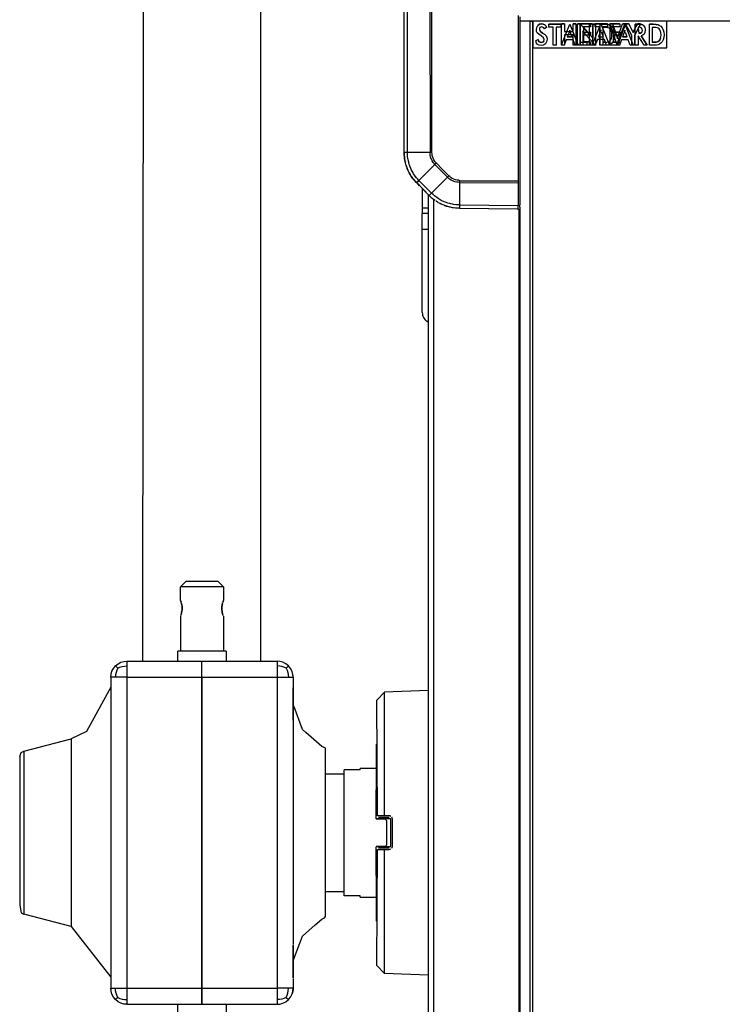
# Model space of a CAD drawing. Header units: millimetres. Extents: x -717 to 723, y -293 to 322.
# Tile 3 of 15: x -717 to -586, y -154 to 30. Entities that reach past the tile are written whole.
import ezdxf

# ---------------------------------------------------------------- set-up
doc = ezdxf.new("R2010")
doc.units = ezdxf.units.MM

# ---------------------------------------------------------------- blocks, each defined once
blk = doc.blocks.new('Rahmen_lang-bearb_-S120__3', base_point=(-623.64, 29.76))
at = {"color": 7, "linetype": 'Continuous'}
blk.add_line((665.36, 29.76), (-623.64, 29.76), dxfattribs=at)
blk = doc.blocks.new('Rahmen_kurz__4', base_point=(-623.64, -268.59))
at = {"color": 7, "linetype": 'Continuous'}
for p, q in [((-621.74, 29.76), (-623.64, 29.76)), ((-621.24, -268.59), (-621.24, 29.76))]:
    blk.add_line(p, q, dxfattribs=at)
at = {"color": 1, "linetype": 'Continuous'}
blk.add_line((-621.74, -268.59), (-621.74, 29.76), dxfattribs=at)
at = {"color": 7, "linetype": 'Continuous'}
blk.add_open_spline([(-621.74, 29.76), (-621.71, 29.76), (-621.63, 29.76), (-621.49, 29.76), (-621.36, 29.76), (-621.28, 29.76), (-621.24, 29.76)], degree=3, knots=[0, 0, 0, 0, 0.0964966, 0.25, 0.4035036, 0.5000005, 0.5000005, 0.5000005, 0.5000005], dxfattribs=at)
blk = doc.blocks.new('Etikett-Diffusor-Standard__5', base_point=(-621.24, 24.76))
at = {"color": 7, "linetype": 'Continuous'}
for p, q in [((-621.24, 29.76), (-621.24, 24.76)), ((-596.24, 24.76), (-596.24, 29.76)), ((-620.58, 28.16), (-620.51, 28.58)), ((-620.54, 27.82), (-620.58, 28.16)), ((-620.41, 27.54), (-620.54, 27.82)), ((-620.51, 28.58), (-620.32, 28.92)), ((-620.02, 29.16), (-620.32, 28.92)), ((-620.32, 28.92), (-620.02, 29.16)), ((-620.02, 29.16), (-619.61, 29.23)), ((-619.61, 29.23), (-620.02, 29.16)), ((-620, 28.37), (-620.02, 28.19)), ((-620.02, 28.19), (-619.89, 27.85)), ((-619.91, 28.53), (-620, 28.37)), ((-619.76, 28.63), (-619.91, 28.53)), ((-619.89, 27.85), (-619.42, 27.51)), ((-619.42, 27.51), (-619.89, 27.85)), ((-619.57, 28.69), (-619.76, 28.63)), ((-619.61, 29.23), (-619.31, 29.18)), ((-619.31, 29.18), (-619.61, 29.23)), ((-619.2, 28.48), (-619.57, 28.69)), ((-619.31, 29.18), (-619.03, 29.05)), ((-619.03, 29.05), (-619.31, 29.18)), ((-619.09, 28.32), (-619.2, 28.48)), ((-618.68, 28.58), (-619.09, 28.32)), ((-619.03, 29.05), (-618.81, 28.84)), ((-618.81, 28.84), (-618.68, 28.58)), ((-616.04, 29.16), (-618.28, 29.16)), ((-618.28, 29.16), (-616.04, 29.16)), ((-618.28, 28.61), (-618.28, 29.16)), ((-617.42, 28.61), (-618.28, 28.61)), ((-617.42, 25.26), (-617.42, 28.61)), ((-616.9, 28.61), (-616.9, 25.26)), ((-616.04, 28.61), (-616.9, 28.61)), ((-616.04, 29.16), (-616.04, 28.61)), ((-615.14, 27.19), (-614.36, 29.16)), ((-614.47, 27.61), (-614.65, 27.19)), ((-614.34, 27.9), (-614.47, 27.61)), ((-614.36, 29.16), (-612.79, 25.26)), ((-614.34, 27.9), (-614.36, 28.03)), ((-614.36, 28.03), (-614.34, 27.9)), ((-614.06, 27.19), (-614.23, 27.61)), ((-612.4, 25.26), (-612.4, 29.23)), ((-612.4, 29.23), (-611.79, 28.54)), ((-611.93, 27.95), (-611.93, 25.26)), ((-611.8, 27.72), (-611.93, 27.95)), ((-611.63, 27.51), (-611.8, 27.72)), ((-610.65, 27.24), (-611.79, 28.54)), ((-611.79, 28.54), (-610.65, 27.24)), ((-609.99, 29.16), (-609.52, 29.16)), ((-609.99, 26.44), (-609.99, 29.16)), ((-609.52, 29.16), (-609.99, 29.16)), ((-609.52, 29.16), (-609.52, 25.19)), ((-608.68, 25.26), (-608.68, 29.16)), ((-608.68, 29.16), (-607.99, 29.16)), ((-608.16, 28.58), (-608.16, 25.84)), ((-607.8, 28.58), (-608.16, 28.58)), ((-607.99, 29.16), (-607.41, 29.13)), ((-607.45, 28.56), (-607.8, 28.58)), ((-607.2, 28.5), (-607.45, 28.56)), ((-607.41, 29.13), (-607.02, 29.05)), ((-607.02, 29.05), (-607.41, 29.13)), ((-607.02, 28.42), (-607.2, 28.5)), ((-606.76, 28.95), (-607.02, 29.05)), ((-607.02, 29.05), (-606.76, 28.95)), ((-606.87, 28.32), (-607.02, 28.42)), ((-606.72, 28.11), (-606.87, 28.32)), ((-606.76, 28.95), (-606.53, 28.79)), ((-606.59, 27.85), (-606.72, 28.11)), ((-606.53, 27.54), (-606.59, 27.85)), ((-606.53, 28.79), (-606.29, 28.48)), ((-606.29, 28.48), (-606.1, 28.11)), ((-606.1, 28.11), (-605.99, 27.67)), ((-605.99, 27.67), (-605.95, 27.2)), ((-605.62, 25.26), (-604.08, 29.16)), ((-604.18, 27.61), (-604.53, 26.81)), ((-604.05, 27.9), (-604.18, 27.61)), ((-604.08, 29.16), (-602.5, 25.26)), ((-604.05, 27.9), (-604.08, 28.03)), ((-604.08, 28.03), (-604.05, 27.9)), ((-603.62, 26.81), (-603.95, 27.61)), ((-602.12, 25.26), (-602.12, 29.16)), ((-601.39, 29.16), (-602.12, 29.16)), ((-602.12, 29.16), (-601.39, 29.16)), ((-601.6, 28.61), (-601.6, 28.34)), ((-601.17, 28.56), (-601.6, 28.61)), ((-601.6, 28.34), (-601.49, 27.48)), ((-601.39, 29.16), (-601.11, 29.13)), ((-600.96, 28.45), (-601.17, 28.56)), ((-600.96, 27.59), (-601.17, 27.51)), ((-601.17, 27.51), (-600.96, 27.59)), ((-600.89, 29.1), (-601.11, 29.13)), ((-601.11, 29.13), (-600.89, 29.1)), ((-600.85, 28.27), (-600.96, 28.45)), ((-600.85, 27.75), (-600.96, 27.59)), ((-600.96, 27.59), (-600.85, 27.75)), ((-600.89, 29.1), (-600.74, 29.03)), ((-600.74, 29.03), (-600.89, 29.1)), ((-600.8, 28.01), (-600.85, 28.27)), ((-600.85, 27.75), (-600.8, 28.01)), ((-600.74, 29.03), (-600.59, 28.92)), ((-600.59, 28.92), (-600.74, 29.03)), ((-600.59, 28.92), (-600.46, 28.76)), ((-600.46, 28.76), (-600.35, 28.56)), ((-600.33, 27.64), (-600.46, 27.33)), ((-600.35, 28.56), (-600.29, 28.29)), ((-600.27, 28.06), (-600.33, 27.64)), ((-600.29, 28.29), (-600.27, 28.06)), ((-599.49, 25.26), (-599.49, 29.16)), ((-599.49, 29.16), (-598.8, 29.16)), ((-598.8, 29.16), (-599.49, 29.16)), ((-598.98, 28.58), (-598.98, 25.84)), ((-598.61, 28.58), (-598.98, 28.58)), ((-598.22, 29.13), (-598.8, 29.16)), ((-598.8, 29.16), (-598.22, 29.13)), ((-598.27, 28.56), (-598.61, 28.58)), ((-598.01, 28.5), (-598.27, 28.56)), ((-597.84, 29.05), (-598.22, 29.13)), ((-598.22, 29.13), (-597.84, 29.05)), ((-597.84, 28.42), (-598.01, 28.5)), ((-597.84, 29.05), (-597.58, 28.95)), ((-597.58, 28.95), (-597.84, 29.05)), ((-597.68, 28.32), (-597.84, 28.42)), ((-597.53, 28.11), (-597.68, 28.32)), ((-597.58, 28.95), (-597.34, 28.79)), ((-597.41, 27.85), (-597.53, 28.11)), ((-597.34, 27.54), (-597.41, 27.85)), ((-597.34, 28.79), (-597.1, 28.48)), ((-597.1, 28.48), (-596.91, 28.11)), ((-596.91, 28.11), (-596.8, 27.67)), ((-596.8, 27.67), (-596.76, 27.2)), ((-620.66, 26.05), (-620.26, 26.31)), ((-620.26, 26.31), (-620.66, 26.05)), ((-620.56, 25.66), (-620.66, 26.05)), ((-620.15, 27.28), (-620.41, 27.54)), ((-620.26, 26.31), (-620.17, 26.05)), ((-620.17, 26.05), (-620.04, 25.89)), ((-620.04, 25.89), (-620.17, 26.05)), ((-619.7, 26.99), (-620.15, 27.28)), ((-620.04, 25.89), (-619.87, 25.79)), ((-619.87, 25.79), (-620.04, 25.89)), ((-619.87, 25.79), (-619.63, 25.76)), ((-619.63, 25.76), (-619.87, 25.79)), ((-619.24, 26.65), (-619.7, 26.99)), ((-619.44, 25.79), (-619.63, 25.76)), ((-619.63, 25.76), (-619.44, 25.79)), ((-619.44, 25.79), (-619.27, 25.89)), ((-619.27, 25.89), (-619.44, 25.79)), ((-619.42, 27.51), (-619.03, 27.25)), ((-619.03, 27.25), (-619.42, 27.51)), ((-619.27, 25.89), (-619.16, 26.07)), ((-619.16, 26.07), (-619.27, 25.89)), ((-619.12, 26.31), (-619.24, 26.65)), ((-619.16, 26.07), (-619.12, 26.31)), ((-619.03, 27.25), (-618.77, 26.99)), ((-618.77, 26.99), (-619.03, 27.25)), ((-618.66, 25.86), (-618.88, 25.5)), ((-618.77, 26.99), (-618.64, 26.7)), ((-618.58, 26.36), (-618.66, 25.86)), ((-618.64, 26.7), (-618.58, 26.36)), ((-615.91, 25.26), (-615.14, 27.19)), ((-615.01, 26.28), (-615.37, 25.26)), ((-613.71, 26.28), (-615.01, 26.28)), ((-614.65, 27.19), (-614.81, 26.81)), ((-613.91, 26.81), (-614.81, 26.81)), ((-614.81, 26.81), (-613.91, 26.81)), ((-613.91, 26.81), (-614.06, 27.19)), ((-613.35, 25.26), (-613.71, 26.28)), ((-611.29, 27.14), (-611.63, 27.51)), ((-610.65, 26.43), (-611.29, 27.14)), ((-610.65, 27.24), (-610.36, 26.91)), ((-610.12, 25.85), (-610.65, 26.43)), ((-610.36, 26.91), (-610.19, 26.7)), ((-610.19, 26.7), (-610.1, 26.57)), ((-609.52, 25.19), (-610.12, 25.85)), ((-609.99, 26.44), (-610.1, 26.57)), ((-610.1, 26.57), (-609.99, 26.44)), ((-608.16, 25.84), (-607.43, 25.84)), ((-607.71, 25.84), (-608.16, 25.84)), ((-607.43, 25.84), (-607.2, 25.89)), ((-607.2, 25.89), (-607.02, 25.94)), ((-607.02, 25.94), (-607.2, 25.89)), ((-607.02, 25.94), (-606.87, 26.07)), ((-606.87, 26.07), (-607.02, 25.94)), ((-606.87, 26.07), (-606.72, 26.28)), ((-606.72, 26.28), (-606.59, 26.54)), ((-606.59, 26.54), (-606.53, 26.83)), ((-606.49, 27.2), (-606.53, 27.54)), ((-606.53, 26.83), (-606.49, 27.2)), ((-606.29, 25.89), (-606.53, 25.6)), ((-606.1, 26.26), (-606.29, 25.89)), ((-605.99, 26.7), (-606.1, 26.26)), ((-605.95, 27.2), (-605.99, 26.7)), ((-604.72, 26.28), (-605.09, 25.26)), ((-603.43, 26.28), (-604.72, 26.28)), ((-603.62, 26.81), (-604.53, 26.81)), ((-604.53, 26.81), (-603.62, 26.81)), ((-603.06, 25.26), (-603.43, 26.28)), ((-601.62, 26.99), (-601.62, 25.26)), ((-600.48, 25.26), (-601.62, 26.99)), ((-601.49, 27.48), (-601.17, 27.51)), ((-601.17, 27.51), (-601.49, 27.48)), ((-600.7, 27.12), (-601, 27.01)), ((-599.9, 25.26), (-601, 27.01)), ((-601, 27.01), (-599.9, 25.26)), ((-600.46, 27.33), (-600.7, 27.12)), ((-598.98, 25.84), (-598.24, 25.84)), ((-598.24, 25.84), (-598.98, 25.84)), ((-598.24, 25.84), (-598.01, 25.89)), ((-598.01, 25.89), (-598.24, 25.84)), ((-598.01, 25.89), (-597.84, 25.94)), ((-597.84, 25.94), (-598.01, 25.89)), ((-597.84, 25.94), (-597.68, 26.07)), ((-597.68, 26.07), (-597.84, 25.94)), ((-597.68, 26.07), (-597.53, 26.28)), ((-597.53, 26.28), (-597.68, 26.07)), ((-597.53, 26.28), (-597.41, 26.54)), ((-597.41, 26.54), (-597.53, 26.28)), ((-597.41, 26.54), (-597.34, 26.83)), ((-597.3, 27.2), (-597.34, 27.54)), ((-597.34, 26.83), (-597.3, 27.2)), ((-597.1, 25.89), (-597.34, 25.6)), ((-596.91, 26.26), (-597.1, 25.89)), ((-596.8, 26.7), (-596.91, 26.26)), ((-596.76, 27.2), (-596.8, 26.7)), ((-621.24, 24.76), (-596.24, 24.76)), ((-620.34, 25.39), (-620.56, 25.66)), ((-620.04, 25.26), (-620.34, 25.39)), ((-619.65, 25.19), (-620.04, 25.26)), ((-619.22, 25.26), (-619.65, 25.19)), ((-618.88, 25.5), (-619.22, 25.26)), ((-616.9, 25.26), (-617.42, 25.26)), ((-615.37, 25.26), (-615.91, 25.26)), ((-612.79, 25.26), (-613.35, 25.26)), ((-611.93, 25.26), (-612.4, 25.26)), ((-607.37, 25.26), (-608.68, 25.26)), ((-607.02, 25.34), (-607.37, 25.26)), ((-606.76, 25.45), (-607.02, 25.34)), ((-606.53, 25.6), (-606.76, 25.45)), ((-605.09, 25.26), (-605.62, 25.26)), ((-602.5, 25.26), (-603.06, 25.26)), ((-601.62, 25.26), (-602.12, 25.26)), ((-599.9, 25.26), (-600.48, 25.26)), ((-598.18, 25.26), (-599.49, 25.26)), ((-597.84, 25.34), (-598.18, 25.26)), ((-597.58, 25.45), (-597.84, 25.34)), ((-597.34, 25.6), (-597.58, 25.45))]:
    blk.add_line(p, q, dxfattribs=at)
blk = doc.blocks.new('Etikett-Diffusor-Heavy__6', base_point=(-621.24, 24.76))
at = {"color": 7, "linetype": 'Continuous'}
for p, q in [((-621.24, 29.76), (-621.24, 24.76)), ((-596.24, 24.76), (-596.24, 29.76)), ((-615.89, 25.25), (-615.89, 29.26)), ((-615.89, 29.26), (-615.36, 29.26)), ((-615.36, 29.26), (-615.89, 29.26)), ((-615.36, 29.26), (-615.36, 27.78)), ((-615.36, 27.78), (-613.72, 27.78)), ((-614.29, 27.78), (-614.43, 27.78)), ((-613.19, 29.26), (-613.72, 29.26)), ((-613.72, 29.26), (-613.19, 29.26)), ((-613.72, 27.78), (-613.72, 29.26)), ((-613.19, 29.26), (-613.19, 25.25)), ((-612.32, 25.25), (-612.32, 29.26)), ((-610.49, 29.26), (-612.32, 29.26)), ((-612.32, 29.26), (-610.49, 29.26)), ((-611.79, 28.69), (-611.79, 27.7)), ((-610.49, 28.69), (-611.79, 28.69)), ((-611.79, 27.7), (-610.49, 27.7)), ((-610.49, 29.26), (-610.49, 28.69)), ((-610.49, 27.7), (-610.49, 27.14)), ((-609.97, 25.68), (-608.68, 28.91)), ((-608.65, 27.67), (-608.72, 27.52)), ((-608.68, 28.91), (-608.54, 29.26)), ((-608.58, 27.97), (-608.65, 27.67)), ((-608.54, 28.1), (-608.58, 27.97)), ((-608.58, 27.97), (-608.54, 28.1)), ((-608.54, 29.26), (-606.92, 25.25)), ((-608.16, 27.06), (-608.41, 27.67)), ((-606.14, 27.12), (-606.9, 29.26)), ((-606.9, 29.26), (-606.35, 29.26)), ((-606.35, 29.26), (-606.9, 29.26)), ((-606.35, 29.26), (-605.62, 27.11)), ((-603.96, 29.26), (-605.44, 25.17)), ((-605.26, 27.11), (-604.53, 29.26)), ((-604.53, 29.26), (-603.96, 29.26)), ((-603.96, 29.26), (-604.53, 29.26)), ((-603.34, 29.26), (-603.96, 29.26)), ((-602.79, 27.08), (-603.96, 29.26)), ((-603.96, 29.26), (-603.34, 29.26)), ((-603.34, 29.26), (-602.65, 27.89)), ((-602.65, 27.89), (-603.34, 29.26)), ((-602.65, 27.89), (-602.56, 27.65)), ((-602.56, 27.65), (-602.37, 27.91)), ((-602.37, 27.91), (-602.56, 27.65)), ((-602.37, 27.91), (-602.12, 28.4)), ((-602.12, 28.4), (-602.37, 27.91)), ((-601.47, 28.6), (-602.26, 27.08)), ((-602.12, 28.4), (-601.68, 29.26)), ((-601.13, 29.26), (-601.68, 29.26)), ((-601.68, 29.26), (-601.13, 29.26)), ((-601.13, 29.26), (-601.47, 28.6)), ((-615.36, 27.19), (-615.36, 25.25)), ((-613.72, 27.19), (-615.36, 27.19)), ((-613.72, 25.25), (-613.72, 27.19)), ((-611.79, 27.14), (-611.79, 25.85)), ((-610.49, 27.14), (-611.79, 27.14)), ((-610.65, 25.85), (-611.79, 25.85)), ((-611.79, 25.85), (-610.65, 25.85)), ((-610.65, 25.85), (-610.49, 25.85)), ((-610.49, 25.85), (-610.49, 25.25)), ((-609.2, 26.3), (-609.52, 25.43)), ((-607.88, 26.3), (-609.2, 26.3)), ((-608.72, 27.52), (-609.01, 26.84)), ((-609.01, 26.84), (-608.08, 26.84)), ((-608.72, 26.84), (-609.01, 26.84)), ((-608.08, 26.84), (-608.16, 27.06)), ((-607.5, 25.25), (-607.88, 26.3)), ((-605.99, 26.71), (-606.14, 27.12)), ((-605.44, 25.17), (-605.99, 26.71)), ((-605.62, 27.11), (-605.57, 26.92)), ((-605.51, 26.76), (-605.57, 26.92)), ((-605.57, 26.92), (-605.51, 26.76)), ((-605.51, 26.76), (-605.42, 26.62)), ((-605.44, 26.46), (-605.42, 26.62)), ((-605.42, 26.62), (-605.44, 26.46)), ((-605.42, 26.62), (-605.33, 26.95)), ((-605.33, 26.95), (-605.26, 27.11)), ((-602.79, 25.25), (-602.79, 27.08)), ((-602.26, 27.08), (-602.26, 25.25)), ((-621.24, 24.76), (-596.24, 24.76)), ((-615.36, 25.25), (-615.89, 25.25)), ((-613.19, 25.25), (-613.72, 25.25)), ((-610.49, 25.25), (-612.32, 25.25)), ((-610.13, 25.25), (-609.97, 25.68)), ((-609.58, 25.25), (-610.13, 25.25)), ((-609.52, 25.43), (-609.58, 25.25)), ((-606.92, 25.25), (-607.5, 25.25)), ((-602.26, 25.25), (-602.79, 25.25))]:
    blk.add_line(p, q, dxfattribs=at)
blk = doc.blocks.new('Etikett-Diffusor-Lite__7', base_point=(-621.24, 24.76))
at = {"color": 7, "linetype": 'Continuous'}
for p, q in [((-621.24, 29.76), (-621.24, 24.76)), ((-596.24, 24.76), (-596.24, 29.76)), ((-612.91, 25.25), (-612.91, 29.22)), ((-612.91, 29.22), (-612.38, 29.22)), ((-612.38, 29.22), (-612.91, 29.22)), ((-612.38, 29.22), (-612.38, 25.84)), ((-610.65, 25.25), (-610.65, 29.22)), ((-610.65, 29.22), (-610.49, 29.22)), ((-610.12, 29.22), (-610.49, 29.22)), ((-610.49, 29.22), (-610.12, 29.22)), ((-610.12, 29.22), (-610.12, 25.25)), ((-609.6, 28.67), (-609.6, 29.22)), ((-607.31, 29.22), (-609.6, 29.22)), ((-609.6, 29.22), (-607.31, 29.22)), ((-608.72, 28.67), (-609.6, 28.67)), ((-608.72, 25.25), (-608.72, 28.67)), ((-608.19, 28.67), (-608.19, 25.25)), ((-607.31, 28.67), (-608.19, 28.67)), ((-607.31, 29.22), (-607.31, 28.67)), ((-606.81, 25.25), (-606.81, 29.22)), ((-606.81, 29.22), (-604.99, 29.22)), ((-604.99, 29.22), (-606.81, 29.22)), ((-604.99, 28.67), (-606.28, 28.67)), ((-606.28, 28.67), (-606.28, 27.68)), ((-604.99, 27.68), (-606.28, 27.68)), ((-606.28, 27.68), (-604.99, 27.68)), ((-604.99, 29.22), (-604.99, 28.67)), ((-604.99, 27.68), (-604.99, 27.12)), ((-612.38, 25.84), (-611.18, 25.84)), ((-611.18, 25.84), (-611.18, 25.25)), ((-604.99, 27.12), (-606.28, 27.12)), ((-606.28, 27.12), (-606.28, 25.84)), ((-605.68, 25.84), (-606.28, 25.84)), ((-606.28, 25.84), (-605.68, 25.84)), ((-605.68, 25.84), (-605.2, 25.84)), ((-605.2, 25.84), (-604.99, 25.84)), ((-604.99, 25.84), (-604.99, 25.25)), ((-621.24, 24.76), (-596.24, 24.76)), ((-611.18, 25.25), (-612.91, 25.25)), ((-610.12, 25.25), (-610.65, 25.25)), ((-608.19, 25.25), (-608.72, 25.25)), ((-604.99, 25.25), (-606.81, 25.25))]:
    blk.add_line(p, q, dxfattribs=at)
blk = doc.blocks.new('Etikett-Diffusor__8', base_point=(-621.24, 24.76))
for name in ['Etikett-Diffusor-Standard__5', 'Etikett-Diffusor-Heavy__6', 'Etikett-Diffusor-Lite__7']:
    blk.add_blockref(name, (-621.24, 24.76))
blk = doc.blocks.new('Diffusor-S120-kpl___9', base_point=(-623.64, -268.59))
for name, p in [('Rahmen_lang-bearb_-S120__3', (-623.64, 29.76)), ('Rahmen_kurz__4', (-623.64, -268.59)), ('Etikett-Diffusor__8', (-621.24, 24.76))]:
    blk.add_blockref(name, p)
blk = doc.blocks.new('Gehäuserahmen_seitlich__26', base_point=(-640.74, -238.18))
at = {"color": 7, "linetype": 'Continuous'}
for p, q in [((-640.74, -2.62), (-640.74, -238.18)), ((-623.64, -4.96), (-623.64, -235.87))]:
    blk.add_line(p, q, dxfattribs=at)
at = {"color": 1, "linetype": 'Continuous'}
for p, q in [((-639.74, -3.52), (-639.74, -237.19)), ((-623.84, -5.25), (-623.84, -235.59))]:
    blk.add_line(p, q, dxfattribs=at)
blk = doc.blocks.new('Rastblech_1__28', base_point=(-641.87, -26.39))
at = {"color": 7, "linetype": 'Continuous'}
for p, q in [((-641.87, -1.48), (-641.87, -5.08)), ((-641.87, -5.08), (-641.87, -6.12)), ((-640.74, -6.12), (-641.87, -6.12)), ((-641.87, -9.12), (-641.87, -6.12)), ((-641.87, -24.62), (-641.87, -9.12)), ((-640.74, -26.39), (-641.05, -26.24)), ((-640.74, -26.39), (-641.05, -26.24))]:
    blk.add_line(p, q, dxfattribs=at)
at = {"color": 1, "linetype": 'Continuous'}
for p, q in [((-641.87, -5.08), (-640.74, -5.08)), ((-640.74, -9.12), (-641.87, -9.12))]:
    blk.add_line(p, q, dxfattribs=at)
at = {"color": 7, "linetype": 'Continuous'}
blk.add_open_spline([(-641.87, -24.62), (-641.86, -24.78), (-641.84, -25.09), (-641.67, -25.54), (-641.41, -25.94), (-641.17, -26.14), (-641.05, -26.24)], degree=3, knots=[0, 0, 0, 0, 0.470148, 0.940295, 1.410443, 1.88059, 1.88059, 1.88059, 1.88059], dxfattribs=at)
blk.add_open_spline([(-641.87, -24.62), (-641.86, -24.78), (-641.84, -25.09), (-641.67, -25.54), (-641.41, -25.94), (-641.17, -26.14), (-641.05, -26.24)], degree=3, knots=[0, 0, 0, 0, 0.470148, 0.940295, 1.410443, 1.88059, 1.88059, 1.88059, 1.88059], dxfattribs=at)
blk = doc.blocks.new('Seitenteil-rechts__29', base_point=(-650.34, -292.59))
at = {"color": 7, "linetype": 'Continuous'}
for p, q in [((-645.24, 5.21), (-645.24, 41.49)), ((-623.64, 30.55), (-623.64, -0.03)), ((-645.24, 5.21), (-645.23, 4.82)), ((-645.23, 4.82), (-645.24, 5.21)), ((-645.23, 4.82), (-645.22, 4.65)), ((-645.22, 4.65), (-645.21, 4.43)), ((-645.21, 4.43), (-645.16, 4.09)), ((-645.16, 4.09), (-645.11, 3.76)), ((-645.11, 3.76), (-645.04, 3.44)), ((-645.04, 3.44), (-645.01, 3.28)), ((-644.87, 2.79), (-644.81, 2.61)), ((-644.81, 2.61), (-644.69, 2.28)), ((-644.75, 2.43), (-644.69, 2.28)), ((-644.69, 2.28), (-644.54, 1.93)), ((-644.54, 1.93), (-644.48, 1.8)), ((-644.54, 1.93), (-644.48, 1.8)), ((-644.48, 1.8), (-644.36, 1.56)), ((-644.36, 1.56), (-644.12, 1.12)), ((-644.24, 1.33), (-644.12, 1.12)), ((-644.12, 1.12), (-643.91, 0.79)), ((-643.91, 0.79), (-643.68, 0.47)), ((-643.79, 0.61), (-643.68, 0.47)), ((-643.68, 0.47), (-643.57, 0.32)), ((-643.68, 0.47), (-643.57, 0.32)), ((-643.57, 0.32), (-643.45, 0.16)), ((-643.57, 0.32), (-643.31, 0)), ((-643.45, 0.16), (-643.31, 0)), ((-643.31, 0), (-643.19, -0.14)), ((-643.19, -0.14), (-643.04, -0.3)), ((-643.04, -0.3), (-642.87, -0.36)), ((-642.4, -0.95), (-642.87, -0.36)), ((-641.26, -2.1), (-642.87, -0.36)), ((-623.64, -0.03), (-623.64, -0.36)), ((-623.64, -0.36), (-623.64, -4.51)), ((-641.26, -2.1), (-640.56, -2.8)), ((-640.28, -3.07), (-640.56, -2.8)), ((-640.15, -3.19), (-640.28, -3.07)), ((-639.61, -3.62), (-639.99, -3.33)), ((-639.45, -3.73), (-639.61, -3.62)), ((-639.17, -3.92), (-639.3, -3.83)), ((-639.03, -4.01), (-639.17, -3.92)), ((-638.83, -4.13), (-639.03, -4.01)), ((-638.34, -4.38), (-638.69, -4.2)), ((-638.16, -4.46), (-638.34, -4.38)), ((-637.26, -4.81), (-637.63, -4.68)), ((-636.75, -4.95), (-637.26, -4.81)), ((-636.01, -5.09), (-636.75, -4.95)), ((-635.65, -5.13), (-636.2, -5.06)), ((-635.52, -5.14), (-635.65, -5.13)), ((-635.29, -5.16), (-635.52, -5.14)), ((-634.95, -5.17), (-635.29, -5.16)), ((-634.95, -5.17), (-624.14, -5.26)), ((-624.14, -5.26), (-623.95, -5.26)), ((-623.64, -4.96), (-623.64, -4.51)), ((-650.34, -96.9), (-648.9, -95.41)), ((-640.74, -95.12), (-648.9, -95.41)), ((-650.24, -118.47), (-650.34, -96.9)), ((-648.03, -118.82), (-650.05, -118.78)), ((-647.73, -124.13), (-647.73, -119.12)), ((-650.34, -146.4), (-650.24, -124.78)), ((-650.05, -124.46), (-648.89, -124.44)), ((-650.05, -124.46), (-649.54, -124.45)), ((-649.54, -124.45), (-649.23, -124.45)), ((-649.23, -124.45), (-648.89, -124.44)), ((-648.89, -124.44), (-648.03, -124.43)), ((-648.03, -124.43), (-648.89, -124.44)), ((-650.34, -146.4), (-648.9, -147.9)), ((-640.74, -148.18), (-648.9, -147.9))]:
    blk.add_line(p, q, dxfattribs=at)
at = {"color": 1, "linetype": 'Continuous'}
for p, q in [((-644.62, 5.22), (-644.62, 41.49)), ((-640.33, 5.22), (-640.42, 41.5)), ((-640.05, 5.24), (-640.05, 41.47)), ((-623.95, 30.78), (-623.95, -0.07)), ((-644.98, 5.22), (-645.24, 5.21)), ((-645.21, 4.43), (-645.23, 4.82)), ((-645.16, 4.09), (-645.21, 4.43)), ((-645.11, 3.76), (-645.16, 4.09)), ((-644.62, 5.22), (-644.98, 5.22)), ((-644.61, 4.85), (-644.62, 5.22)), ((-640.33, 5.22), (-644.62, 5.22)), ((-644.59, 4.5), (-644.61, 4.85)), ((-644.54, 4.14), (-644.59, 4.5)), ((-644.51, 3.94), (-644.54, 4.14)), ((-644.45, 3.63), (-644.51, 3.94)), ((-640.4, 4.97), (-640.33, 5.22)), ((-640.37, 4.73), (-640.4, 4.97)), ((-640.3, 4.36), (-640.37, 4.73)), ((-640.05, 5.24), (-640.33, 5.22)), ((-640.02, 3.68), (-640.3, 4.36)), ((-640.03, 5.01), (-640.05, 5.24)), ((-639.99, 4.68), (-640.03, 5.01)), ((-639.82, 3.37), (-640.02, 3.68)), ((-639.95, 4.47), (-639.99, 4.68)), ((-639.84, 4.15), (-639.95, 4.47)), ((-639.69, 3.86), (-639.84, 4.15)), ((-639.51, 3.58), (-639.69, 3.86)), ((-645.04, 3.44), (-645.08, 3.59)), ((-645.01, 3.28), (-645.04, 3.44)), ((-644.95, 3.05), (-645.01, 3.28)), ((-644.87, 2.79), (-644.95, 3.05)), ((-644.81, 2.61), (-644.87, 2.79)), ((-644.54, 1.93), (-644.69, 2.28)), ((-644.48, 1.8), (-644.54, 1.93)), ((-644.4, 3.44), (-644.45, 3.63)), ((-644.28, 3.01), (-644.4, 3.44)), ((-644.2, 2.75), (-644.28, 3.01)), ((-643.92, 2.08), (-644.2, 2.75)), ((-643.76, 1.76), (-643.92, 2.08)), ((-639.5, 2.99), (-642.48, 0.02)), ((-639.67, 3.18), (-639.82, 3.37)), ((-639.5, 2.99), (-639.67, 3.18)), ((-639.38, 3.41), (-639.51, 3.58)), ((-639.23, 3.24), (-639.5, 2.99)), ((-639.5, 2.99), (-637.97, 1.44)), ((-639.23, 3.24), (-639.38, 3.41)), ((-639.23, 3.24), (-638.06, 2.06)), ((-638.06, 2.06), (-636.89, 0.87)), ((-644.24, 1.33), (-644.36, 1.56)), ((-644.12, 1.12), (-644.24, 1.33)), ((-643.91, 0.79), (-644.03, 0.98)), ((-643.68, 0.47), (-643.91, 0.79)), ((-643.58, 1.45), (-643.76, 1.76)), ((-643.48, 1.28), (-643.58, 1.45)), ((-643.45, 0.16), (-643.57, 0.32)), ((-643.31, 1.01), (-643.48, 1.28)), ((-643.19, 0.85), (-643.31, 1.01)), ((-642.92, 0.51), (-643.19, 0.85)), ((-642.71, 0.27), (-642.92, 0.51)), ((-642.48, 0.02), (-642.71, 0.27)), ((-642.48, 0.02), (-642.66, -0.15)), ((-642.48, 0.02), (-640.95, -1.52)), ((-637.14, 0.61), (-640.12, -2.36)), ((-637.97, 1.44), (-637.14, 0.61)), ((-636.89, 0.87), (-637.14, 0.61)), ((-636.96, 0.44), (-637.14, 0.61)), ((-636.76, 0.29), (-636.96, 0.44)), ((-636.72, 0.73), (-636.89, 0.87)), ((-636.45, 0.08), (-636.76, 0.29)), ((-636.46, 0.52), (-636.72, 0.73)), ((-636.28, 0.4), (-636.46, 0.52)), ((-635.78, -0.21), (-636.45, 0.08)), ((-635.98, 0.25), (-636.28, 0.4)), ((-635.67, 0.14), (-635.98, 0.25)), ((-635.34, 0.08), (-635.67, 0.14)), ((-635.12, 0.05), (-635.34, 0.08)), ((-634.9, -0.06), (-635.12, 0.05)), ((-643.19, -0.14), (-643.31, 0)), ((-643.04, -0.3), (-643.19, -0.14)), ((-642.87, -0.36), (-643.04, -0.3)), ((-642.66, -0.15), (-642.87, -0.36)), ((-642.87, -0.36), (-640.56, -2.8)), ((-640.95, -1.52), (-640.12, -2.36)), ((-635.41, -0.29), (-635.78, -0.21)), ((-635.17, -0.32), (-635.41, -0.29)), ((-634.92, -0.34), (-635.17, -0.32)), ((-634.92, -0.34), (-634.95, -4.54)), ((-634.9, -0.06), (-634.92, -0.34)), ((-634.92, -0.34), (-623.95, -0.44)), ((-634.9, -0.06), (-623.95, -0.07)), ((-623.95, -0.07), (-623.95, -0.44)), ((-623.95, -0.44), (-623.95, -4.63)), ((-640.12, -2.36), (-640.56, -2.8)), ((-640.28, -3.07), (-640.56, -2.8)), ((-639.99, -3.33), (-640.28, -3.07)), ((-639.86, -2.61), (-640.12, -2.36)), ((-639.76, -3.51), (-639.99, -3.33)), ((-639.59, -2.84), (-639.86, -2.61)), ((-639.45, -3.73), (-639.61, -3.62)), ((-639.31, -3.06), (-639.59, -2.84)), ((-639.14, -3.18), (-639.31, -3.06)), ((-638.88, -3.36), (-639.14, -3.18)), ((-638.71, -3.47), (-638.88, -3.36)), ((-638.33, -3.69), (-638.71, -3.47)), ((-639.03, -4.01), (-639.3, -3.83)), ((-638.83, -4.13), (-639.03, -4.01)), ((-638.5, -4.3), (-638.69, -4.2)), ((-638.34, -4.38), (-638.5, -4.3)), ((-638.16, -4.46), (-638.34, -4.38)), ((-638.08, -3.81), (-638.33, -3.69)), ((-637.99, -4.54), (-638.16, -4.46)), ((-637.42, -4.09), (-638.08, -3.81)), ((-637.81, -4.61), (-637.99, -4.54)), ((-637.63, -4.68), (-637.81, -4.61)), ((-637.46, -4.74), (-637.63, -4.68)), ((-637.26, -4.81), (-637.46, -4.74)), ((-637.08, -4.21), (-637.42, -4.09)), ((-637.11, -4.85), (-637.26, -4.81)), ((-636.88, -4.91), (-637.11, -4.85)), ((-636.73, -4.3), (-637.08, -4.21)), ((-636.75, -4.95), (-636.88, -4.91)), ((-636.57, -4.99), (-636.75, -4.95)), ((-636.54, -4.35), (-636.73, -4.3)), ((-636.2, -5.06), (-636.57, -4.99)), ((-636.23, -4.41), (-636.54, -4.35)), ((-636.03, -4.45), (-636.23, -4.41)), ((-635.6, -4.5), (-636.03, -4.45)), ((-635.65, -5.13), (-636.01, -5.09)), ((-635.29, -5.16), (-635.65, -5.13)), ((-635.28, -4.53), (-635.6, -4.5)), ((-634.95, -5.17), (-635.29, -5.16)), ((-634.95, -4.54), (-635.28, -4.53)), ((-634.95, -4.54), (-634.95, -4.79)), ((-634.95, -4.54), (-623.95, -4.63)), ((-634.95, -4.79), (-634.95, -5.17)), ((-634.95, -5.17), (-623.95, -5.26)), ((-623.95, -4.99), (-623.95, -4.63)), ((-623.95, -5.26), (-623.95, -4.99)), ((-648.9, -118.47), (-648.9, -95.41)), ((-650.1, -118.47), (-650.24, -118.47)), ((-649.9, -118.46), (-650.1, -118.47)), ((-648.89, -118.8), (-650.05, -118.78)), ((-649.45, -118.46), (-649.9, -118.46)), ((-648.9, -118.47), (-649.45, -118.46)), ((-648.03, -118.48), (-648.9, -118.47)), ((-648.03, -118.82), (-648.89, -118.8)), ((-647.86, -118.51), (-648.03, -118.48)), ((-647.7, -118.59), (-647.86, -118.51)), ((-647.47, -118.91), (-647.54, -118.76)), ((-647.44, -119.09), (-647.47, -118.91)), ((-647.44, -124.16), (-647.44, -119.09)), ((-650.24, -124.78), (-650.1, -124.78)), ((-650.1, -124.78), (-649.9, -124.78)), ((-649.9, -124.78), (-649.45, -124.78)), ((-649.45, -124.78), (-648.9, -124.78)), ((-648.9, -124.78), (-648.03, -124.76)), ((-648.9, -147.9), (-648.9, -124.78)), ((-648.03, -124.76), (-647.86, -124.73)), ((-647.86, -124.73), (-647.7, -124.66)), ((-647.54, -124.49), (-647.47, -124.33)), ((-647.47, -124.33), (-647.44, -124.16))]:
    blk.add_line(p, q, dxfattribs=at)
blk = doc.blocks.new('Seitenteil-rechts-kpl__1__30', base_point=(-650.34, -292.59))
for name, p in [('Seitenteil-rechts__29', (-650.34, -292.59)), ('Rastblech_1__28', (-641.87, -26.39)), ('Gehäuserahmen_seitlich__26', (-640.74, -238.18))]:
    blk.add_blockref(name, p)
blk = doc.blocks.new('Gehaeuse-kpl_-S120__37', base_point=(-650.34, -292.59))
blk.add_blockref('Seitenteil-rechts-kpl__1__30', (-650.34, -292.59))
blk = doc.blocks.new('Adapter_2245-04-00-00-01__40', base_point=(-656.46, -133.64))
at = {"color": 7, "linetype": 'Continuous'}
for p, q in [((-653.46, -109.9), (-656.46, -109.9)), ((-653.46, -109.9), (-656.46, -109.9)), ((-656.46, -133.38), (-656.46, -109.9)), ((-653.46, -109.9), (-653.46, -109.64)), ((-650.46, -109.64), (-653.46, -109.64)), ((-648.76, -119.09), (-650.46, -119.09)), ((-648.46, -119.39), (-648.76, -119.09)), ((-648.46, -123.89), (-648.46, -119.39)), ((-648.76, -124.19), (-650.46, -124.19)), ((-648.76, -124.19), (-648.46, -123.89)), ((-653.46, -133.38), (-656.46, -133.38)), ((-653.46, -133.38), (-656.46, -133.38)), ((-653.46, -133.64), (-653.46, -133.38)), ((-653.46, -133.64), (-650.46, -133.64))]:
    blk.add_line(p, q, dxfattribs=at)
blk = doc.blocks.new('Buegellager-P_O_1__41', base_point=(-650.46, -138.14))
at = {"color": 7, "linetype": 'Continuous'}
for p, q in [((-650.46, -105.14), (-650.46, -113.64)), ((-650.46, -119.04), (-650.46, -113.64)), ((-647.74, -119.04), (-650.46, -119.04)), ((-650.46, -129.64), (-650.46, -124.24)), ((-647.75, -124.24), (-650.46, -124.24)), ((-650.46, -129.64), (-650.46, -138.14))]:
    blk.add_line(p, q, dxfattribs=at)
blk = doc.blocks.new('Tragrohr_neigen__78', base_point=(-693.96, -89.64))
at = {"color": 7, "linetype": 'Continuous'}
for p, q in [((-693.96, -89.64), (-693.89, 38.36)), ((-671.96, -89.64), (-671.96, 38.36))]:
    blk.add_line(p, q, dxfattribs=at)
blk = doc.blocks.new('Träger-neigen__82', base_point=(-693.96, -89.64))
blk.add_blockref('Tragrohr_neigen__78', (-693.96, -89.64))
blk = doc.blocks.new('Achse__85', base_point=(-659.96, -132.64))
at = {"color": 7, "linetype": 'Continuous'}
for p, q in [((-659.96, -110.64), (-656.46, -110.64)), ((-656.46, -132.64), (-659.96, -132.64))]:
    blk.add_line(p, q, dxfattribs=at)
blk = doc.blocks.new('Schnecke_1__88', base_point=(-687.46, -159.77))
at = {"color": 7, "linetype": 'Continuous'}
for p, q in [((-685.96, -74.77), (-686.96, -75.77)), ((-679.96, -74.77), (-685.96, -74.77)), ((-679.96, -74.77), (-678.96, -75.77)), ((-678.96, -75.77), (-686.96, -75.77)), ((-686.95, -78.3), (-686.96, -75.77)), ((-678.96, -75.77), (-678.97, -78.3)), ((-686.9, -78.46), (-686.95, -78.3)), ((-686.95, -78.3), (-686.9, -78.46)), ((-686.84, -78.63), (-686.9, -78.46)), ((-686.9, -78.46), (-686.84, -78.63)), ((-686.73, -79.12), (-686.81, -78.76)), ((-686.81, -78.76), (-686.73, -79.12)), ((-679.2, -79.12), (-679.12, -78.76)), ((-679.12, -78.76), (-679.2, -79.12)), ((-679.08, -78.63), (-679.03, -78.46)), ((-679.03, -78.46), (-679.08, -78.63)), ((-679.03, -78.46), (-678.97, -78.3)), ((-678.97, -78.3), (-679.03, -78.46)), ((-686.79, -80.72), (-686.82, -80.85)), ((-686.82, -80.85), (-686.79, -80.72)), ((-686.75, -80.52), (-686.79, -80.72)), ((-686.79, -80.72), (-686.75, -80.52)), ((-686.71, -80.34), (-686.75, -80.52)), ((-686.75, -80.52), (-686.71, -80.34)), ((-686.68, -79.51), (-686.73, -79.12)), ((-686.73, -79.12), (-686.68, -79.51)), ((-686.68, -80.04), (-686.71, -80.34)), ((-686.71, -80.34), (-686.68, -80.04)), ((-686.67, -79.81), (-686.68, -79.51)), ((-686.68, -79.51), (-686.67, -79.81)), ((-686.68, -80.04), (-686.67, -79.81)), ((-686.67, -79.81), (-686.68, -80.04)), ((-679.25, -79.51), (-679.2, -79.12)), ((-679.2, -79.12), (-679.25, -79.51)), ((-679.25, -79.81), (-679.25, -79.51)), ((-679.25, -79.51), (-679.25, -79.81)), ((-679.25, -80.04), (-679.25, -79.81)), ((-679.25, -79.81), (-679.25, -80.04)), ((-679.25, -80.04), (-679.21, -80.34)), ((-679.21, -80.34), (-679.25, -80.04)), ((-679.21, -80.34), (-679.18, -80.53)), ((-679.18, -80.53), (-679.21, -80.34)), ((-679.18, -80.53), (-679.14, -80.72)), ((-679.14, -80.72), (-679.18, -80.53)), ((-679.14, -80.72), (-679.1, -80.85)), ((-679.1, -80.85), (-679.14, -80.72)), ((-686.96, -81.27), (-686.96, -87.77)), ((-686.82, -80.85), (-686.9, -81.09)), ((-686.9, -81.09), (-686.82, -80.85)), ((-679.1, -80.85), (-679.03, -81.09)), ((-679.03, -81.09), (-679.1, -80.85)), ((-678.96, -81.27), (-678.96, -87.77)), ((-678.46, -87.77), (-687.46, -87.77)), ((-687.46, -89.64), (-687.46, -87.77)), ((-678.46, -87.77), (-678.46, -89.64)), ((-687.46, -156.77), (-687.46, -153.64)), ((-678.46, -153.64), (-678.46, -156.77)), ((-678.46, -156.77), (-687.46, -156.77)), ((-686.96, -156.77), (-686.96, -159.77)), ((-678.96, -156.77), (-678.96, -159.77))]:
    blk.add_line(p, q, dxfattribs=at)
blk = doc.blocks.new('Gehaeuseinnenteil_S127-04-01-03__91', base_point=(-682.96, -153.64))
at = {"color": 7, "linetype": 'Continuous'}
for p, q in [((-682.96, -92.64), (-682.96, -89.64)), ((-682.96, -89.64), (-668.96, -89.64)), ((-668.42, -89.69), (-668.96, -89.64)), ((-667.86, -89.85), (-668.42, -89.69)), ((-667.32, -90.13), (-667.86, -89.85)), ((-666.84, -90.52), (-667.32, -90.13)), ((-666.45, -91), (-666.84, -90.52)), ((-666.16, -91.58), (-666.45, -91)), ((-666.07, -91.84), (-666.16, -91.58)), ((-666.01, -92.11), (-666.16, -91.58)), ((-682.96, -150.64), (-682.96, -92.64)), ((-666.01, -92.11), (-666.07, -91.84)), ((-665.97, -92.37), (-666.01, -92.11)), ((-665.96, -92.64), (-666.01, -92.11)), ((-665.96, -92.64), (-665.97, -92.37)), ((-665.96, -92.64), (-665.96, -94.46)), ((-665.96, -94.46), (-665.97, -94.61)), ((-665.97, -100.67), (-665.97, -94.61)), ((-665.97, -94.61), (-665.96, -95.25)), ((-665.89, -97.91), (-665.96, -96.66)), ((-665.78, -98.17), (-665.89, -97.91)), ((-664.19, -102.37), (-665.78, -98.17)), ((-665.96, -100.03), (-665.97, -100.67)), ((-665.97, -100.67), (-665.96, -100.81)), ((-665.96, -100.81), (-665.96, -142.46)), ((-663.56, -102.92), (-664.19, -102.37)), ((-660.61, -105.54), (-663.56, -102.92)), ((-660.45, -105.61), (-660.61, -105.54)), ((-659.96, -105.82), (-660.45, -105.61)), ((-659.96, -105.82), (-659.96, -137.35)), ((-660.61, -137.74), (-660.13, -137.51)), ((-660.13, -137.51), (-659.96, -137.35)), ((-664.19, -140.91), (-661.84, -138.81)), ((-661.84, -138.81), (-660.61, -137.74)), ((-665.23, -143.57), (-664.19, -140.91)), ((-665.96, -142.61), (-665.96, -143.25)), ((-665.96, -148.67), (-665.96, -142.61)), ((-665.89, -145.37), (-665.23, -143.57)), ((-665.96, -146.44), (-665.89, -145.37)), ((-665.96, -148.03), (-665.96, -148.67)), ((-665.96, -148.81), (-665.96, -149.27)), ((-665.96, -149.27), (-665.96, -150.18)), ((-665.96, -150.18), (-665.96, -150.64)), ((-682.96, -150.64), (-682.96, -153.64)), ((-666.84, -152.76), (-666.45, -152.28)), ((-666.45, -152.28), (-666.16, -151.7)), ((-666.16, -151.7), (-666.01, -151.17)), ((-666.07, -151.44), (-666.16, -151.7)), ((-666.01, -151.17), (-666.07, -151.44)), ((-666.01, -151.17), (-665.96, -150.64)), ((-665.97, -150.91), (-666.01, -151.17)), ((-665.96, -150.64), (-665.97, -150.91)), ((-682.96, -153.64), (-668.96, -153.64)), ((-668.96, -153.64), (-668.42, -153.59)), ((-668.42, -153.59), (-667.86, -153.43)), ((-667.86, -153.43), (-667.32, -153.15)), ((-667.32, -153.15), (-666.84, -152.76))]:
    blk.add_line(p, q, dxfattribs=at)
at = {"color": 1, "linetype": 'Continuous'}
for p, q in [((-668.96, -89.64), (-668.96, -90.52)), ((-668.49, -90.54), (-668.96, -90.52)), ((-668.96, -90.52), (-668.96, -92.64)), ((-668.08, -90.61), (-668.49, -90.54)), ((-667.66, -90.74), (-668.08, -90.61)), ((-667.24, -90.92), (-667.66, -90.74)), ((-667.24, -90.92), (-666.84, -90.52)), ((-667.24, -90.92), (-667.06, -91.33)), ((-667.06, -91.33), (-666.93, -91.75)), ((-666.93, -91.75), (-666.86, -92.17)), ((-682.96, -92.64), (-668.96, -92.64)), ((-668.96, -92.64), (-668.96, -150.64)), ((-668.96, -92.64), (-666.84, -92.64)), ((-666.86, -92.17), (-666.84, -92.64)), ((-666.84, -92.64), (-665.96, -92.64)), ((-682.96, -150.64), (-668.96, -150.64)), ((-666.84, -150.64), (-668.96, -150.64)), ((-668.96, -150.64), (-668.96, -152.76)), ((-667.24, -152.36), (-667.66, -152.54)), ((-667.24, -152.36), (-667.06, -151.94)), ((-667.24, -152.36), (-666.84, -152.76)), ((-667.06, -151.94), (-666.93, -151.53)), ((-666.93, -151.53), (-666.86, -151.11)), ((-666.86, -151.11), (-666.84, -150.64)), ((-665.96, -150.64), (-666.84, -150.64)), ((-668.49, -152.74), (-668.96, -152.76)), ((-668.96, -152.76), (-668.96, -153.64)), ((-668.08, -152.67), (-668.49, -152.74)), ((-667.66, -152.54), (-668.08, -152.67))]:
    blk.add_line(p, q, dxfattribs=at)
blk = doc.blocks.new('6_Zylinderschraube_DIN_912_-_M6_x_25_-__2_1__92', base_point=(-665.96, -148.03))
at = {"color": 7, "linetype": 'Continuous'}
blk.add_line((-665.96, -143.25), (-665.96, -148.03), dxfattribs=at)
blk = doc.blocks.new('Gehaeuseaußenteil_S127-04-01-04__93', base_point=(-716.96, -153.64))
at = {"color": 7, "linetype": 'Continuous'}
for p, q in [((-698.6, -90.13), (-698.07, -89.85)), ((-698.07, -89.85), (-697.51, -89.69)), ((-697.51, -89.69), (-696.96, -89.64)), ((-696.96, -89.64), (-682.96, -89.64)), ((-682.96, -92.64), (-682.96, -89.64)), ((-699.91, -92.09), (-699.75, -91.53)), ((-699.75, -91.53), (-699.47, -91)), ((-699.47, -91), (-699.08, -90.52)), ((-699.08, -90.52), (-698.6, -90.13)), ((-699.96, -92.64), (-699.91, -92.09)), ((-699.96, -92.64), (-699.96, -92.45)), ((-699.96, -92.64), (-699.96, -96.04)), ((-682.96, -92.64), (-682.96, -150.64)), ((-699.96, -94.49), (-704.49, -102.78)), ((-699.96, -96.04), (-699.96, -98.45)), ((-699.96, -96.04), (-699.96, -97.64)), ((-699.96, -97.64), (-699.96, -99.24)), ((-699.96, -98.45), (-699.96, -99.24)), ((-699.96, -99.24), (-699.96, -144.04)), ((-704.49, -102.78), (-707.37, -104.13)), ((-716.22, -106.44), (-707.37, -104.13)), ((-716.67, -106.7), (-716.22, -106.44)), ((-716.96, -107.41), (-716.67, -106.7)), ((-716.96, -107.41), (-716.96, -135.17)), ((-716.96, -135.17), (-716.67, -136.58)), ((-716.67, -136.58), (-716.22, -136.84)), ((-707.37, -139.15), (-716.22, -136.84)), ((-707.37, -139.15), (-699.96, -148.58)), ((-699.96, -144.04), (-699.96, -146.45)), ((-699.96, -144.04), (-699.96, -145.64)), ((-699.96, -145.64), (-699.96, -147.24)), ((-699.96, -146.45), (-699.96, -147.24)), ((-699.96, -147.24), (-699.96, -150.64)), ((-699.91, -151.18), (-699.96, -150.64)), ((-699.96, -150.64), (-699.96, -150.83)), ((-699.75, -151.74), (-699.91, -151.18)), ((-699.47, -152.28), (-699.75, -151.74)), ((-699.08, -152.76), (-699.47, -152.28)), ((-682.96, -153.64), (-682.96, -150.64)), ((-698.6, -153.15), (-699.08, -152.76)), ((-698.07, -153.43), (-698.6, -153.15)), ((-697.51, -153.59), (-698.07, -153.43)), ((-696.96, -153.64), (-697.51, -153.59)), ((-696.96, -153.64), (-682.96, -153.64))]:
    blk.add_line(p, q, dxfattribs=at)
at = {"color": 1, "linetype": 'Continuous'}
for p, q in [((-696.96, -89.64), (-696.96, -90.52)), ((-698.68, -90.92), (-699.08, -90.52)), ((-698.99, -91.75), (-699.06, -92.17)), ((-698.86, -91.33), (-698.99, -91.75)), ((-698.68, -90.92), (-698.86, -91.33)), ((-698.68, -90.92), (-698.27, -90.74)), ((-698.27, -90.74), (-697.85, -90.61)), ((-697.85, -90.61), (-697.43, -90.54)), ((-697.43, -90.54), (-696.96, -90.52)), ((-696.96, -90.52), (-696.96, -92.64)), ((-699.08, -92.64), (-699.96, -92.64)), ((-699.06, -92.17), (-699.08, -92.64)), ((-696.96, -92.64), (-699.08, -92.64)), ((-696.96, -92.64), (-696.96, -150.64)), ((-696.96, -92.64), (-682.96, -92.64)), ((-707.37, -104.13), (-707.37, -139.15)), ((-716.22, -106.44), (-716.22, -136.84)), ((-699.96, -150.64), (-699.08, -150.64)), ((-699.08, -150.64), (-696.96, -150.64)), ((-699.06, -151.11), (-699.08, -150.64)), ((-698.68, -152.36), (-699.08, -152.76)), ((-698.99, -151.53), (-699.06, -151.11)), ((-698.86, -151.94), (-698.99, -151.53)), ((-698.68, -152.36), (-698.86, -151.94)), ((-698.68, -152.36), (-698.27, -152.54)), ((-696.96, -150.64), (-696.96, -152.76)), ((-696.96, -150.64), (-682.96, -150.64)), ((-698.27, -152.54), (-697.85, -152.67)), ((-697.85, -152.67), (-697.43, -152.74)), ((-697.43, -152.74), (-696.96, -152.76)), ((-696.96, -152.76), (-696.96, -153.64))]:
    blk.add_line(p, q, dxfattribs=at)
blk = doc.blocks.new('8_Zylinderschraube_DIN_912_-_M6_x_25_-__2_1__94', base_point=(-665.96, -100.03))
at = {"color": 7, "linetype": 'Continuous'}
blk.add_line((-665.96, -95.25), (-665.96, -100.03), dxfattribs=at)
blk = doc.blocks.new('Haltebügel-P_O_-S120__95', base_point=(-716.96, -204.14))
for name, p in [('Träger-neigen__82', (-693.96, -89.64)), ('Schnecke_1__88', (-687.46, -159.77)), ('Gehaeuseaußenteil_S127-04-01-04__93', (-716.96, -153.64)), ('Gehaeuseinnenteil_S127-04-01-03__91', (-682.96, -153.64)), ('8_Zylinderschraube_DIN_912_-_M6_x_25_-__2_1__94', (-665.96, -100.03)), ('Buegellager-P_O_1__41', (-650.46, -138.14)), ('Adapter_2245-04-00-00-01__40', (-656.46, -133.64)), ('Achse__85', (-659.96, -132.64)), ('6_Zylinderschraube_DIN_912_-_M6_x_25_-__2_1__92', (-665.96, -148.03))]:
    blk.add_blockref(name, p)
blk = doc.blocks.new('S120_1__96', base_point=(-716.96, -292.59))
for name, p in [('Haltebügel-P_O_-S120__95', (-716.96, -204.14)), ('Gehaeuse-kpl_-S120__37', (-650.34, -292.59)), ('Diffusor-S120-kpl___9', (-623.64, -268.59))]:
    blk.add_blockref(name, p)
blk = doc.blocks.new('Vordans2', base_point=(0, 0))
blk.add_blockref('S120_1__96', (-716.96, -292.59))

msp = doc.modelspace()

# ---------------------------------------------------------------- block references
msp.add_blockref('Vordans2', (0, 0))

doc.saveas('drawing.dxf')
